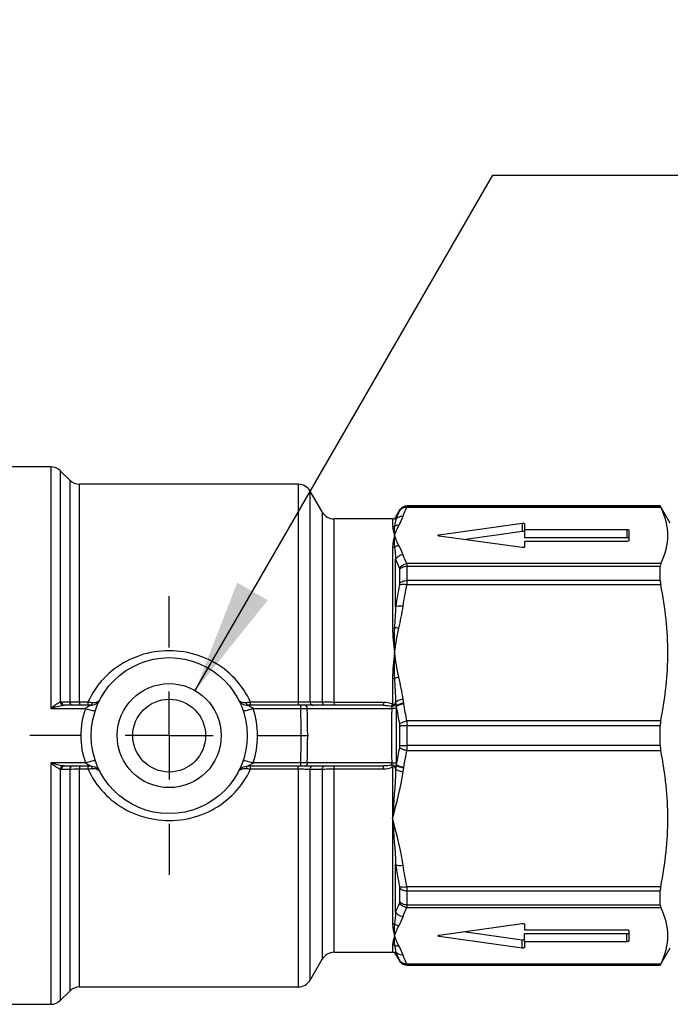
# Model space of a CAD drawing. Header units: inches. Extents: x 0.5 to 21.5, y 0.5 to 16.5.
# Tile 4 of 17: x 5.1 to 6.6, y 2.8 to 5. Entities that reach past the tile are written whole.
import ezdxf

# ---------------------------------------------------------------- set-up
doc = ezdxf.new("R2010")
doc.units = ezdxf.units.IN
doc.header["$LTSCALE"] = 2
doc.header["$MEASUREMENT"] = 0
doc.linetypes.add('SLD-Center', pattern=[0.75, 0.6, -0.05, 0.05, -0.05])
doc.linetypes.add('SLD-Solid', pattern=[0])
doc.layers.add('CENTER', color=40, linetype='SLD-Center')
doc.layers.add('DIMENSIONS', color=140, linetype='SLD-Solid', lineweight=25)
doc.styles.add('SLDTEXTSTYLE0', font='TXT', dxfattribs={"width": 0.7})
doc.dimstyles.new('SLDDIMSTYLE2', dxfattribs={"dimtxt": 0.169922, "dimasz": 0.26, "dimexe": 0, "dimexo": 0.0625, "dimgap": 0.04248, "dimtad": 0, "dimtih": 1, "dimtoh": 1, "dimrnd": 1e-09, "dimzin": 12, "dimdsep": 46, "dimtxsty": 'SLDTEXTSTYLE0', "dimsah": 1, "dimcen": 0, "dimadec": 0, "dimazin": 3, "dimtfac": 1, "dimtofl": 0, "dimtmove": 0, "dimatfit": 3, "dimfxl": 0, "dimfrac": 2, "dimtolj": 1, "dimtzin": 12, "dimarcsym": 0})

# ---------------------------------------------------------------- blocks, each defined once
blk = doc.blocks.new('_D_8')
at = {"layer": 'DIMENSIONS'}
for p, q in [((5.4831, 3.5036), (6.1591, 4.6745)), ((6.1591, 4.6745), (6.5966, 4.6745))]:
    blk.add_line(p, q, dxfattribs=at)
blk.add_solid([(5.4831, 3.5036), (5.6477, 3.7088), (5.5785, 3.7488)], dxfattribs=at)
at = {"layer": 'DIMENSIONS', "char_height": 0.16667, "attachment_point": 1, "style": 'SLDTEXTSTYLE0'}
for s, insert in [('#10-32', (6.829, 5.0243)), ('EXHAUST', (6.7216, 4.7543)), ('PORT', (6.9528, 4.4842))]:
    blk.add_mtext(s, dxfattribs=dict(at, insert=insert))
blk = doc.blocks.new('SW_CENTERMARKSYMBOL_2')
at = {"layer": 'CENTER', "color": 0}
for p, q in [((0, 0.2), (0, 0.3165)), ((0, 0), (0, 0.1)), ((-0.2, 0), (-0.3165, 0)), ((0, 0), (-0.1, 0)), ((0, 0), (0, -0.1)), ((0, 0), (0.1, 0)), ((0.2, 0), (0.3165, 0)), ((0, -0.2), (0, -0.3165))]:
    blk.add_line(p, q, dxfattribs=at)

msp = doc.modelspace()

# ---------------------------------------------------------------- linework, layer by layer
for p, q in [((5.1551, 4.0116), (5.0335, 4.0116)), ((5.1551, 4.0116), (5.1551, 3.4631)), ((5.1983, 3.9814), (5.1774, 4.0023)), ((5.1774, 3.4772), (5.1774, 4.0023)), ((5.1983, 3.9814), (5.1983, 3.4774)), ((5.7169, 3.9722), (5.2206, 3.9722)), ((5.2206, 3.477), (5.2206, 3.9722)), ((5.7169, 3.9722), (5.7169, 3.477)), ((5.7714, 3.9092), (5.7442, 3.9564)), ((5.7442, 3.4776), (5.7442, 3.9564)), ((5.9639, 3.9201), (6.5401, 3.9201)), ((6.5391, 3.923), (5.9643, 3.923)), ((5.9643, 3.9225), (5.9643, 3.923)), ((6.5391, 3.9225), (5.9643, 3.9225)), ((6.5618, 3.8836), (6.5391, 3.923)), ((6.5391, 3.9225), (6.5391, 3.923)), ((5.7714, 3.9092), (5.7714, 3.4775)), ((5.9313, 3.8934), (5.7987, 3.8934)), ((5.7987, 3.4769), (5.7987, 3.8934)), ((5.9313, 3.8934), (5.9313, 3.8761)), ((5.9472, 3.9131), (5.9381, 3.8974)), ((5.9381, 3.8915), (5.9381, 3.8974)), ((5.9472, 3.9131), (5.9472, 3.9126)), ((6.0369, 3.8574), (6.2258, 3.8837)), ((6.2258, 3.8837), (6.2258, 3.8655)), ((6.2311, 3.8823), (6.2311, 3.8695)), ((6.2311, 3.8695), (6.4634, 3.8695)), ((6.2311, 3.8695), (6.2311, 3.8514)), ((6.4634, 3.8695), (6.4634, 3.8514)), ((6.0369, 3.8574), (6.0369, 3.8546)), ((6.2258, 3.8282), (6.0369, 3.8546)), ((6.092, 3.8469), (6.2258, 3.8655)), ((6.2311, 3.8514), (6.4634, 3.8514)), ((6.4673, 3.868), (6.4673, 3.8439)), ((5.9313, 3.8287), (5.9313, 3.6453)), ((6.2311, 3.8424), (6.2311, 3.8297)), ((6.4634, 3.8424), (6.2311, 3.8424)), ((5.9381, 3.6941), (5.9381, 3.8018)), ((6.5401, 3.7919), (5.9639, 3.7919)), ((5.9643, 3.7537), (5.9643, 3.786)), ((5.9643, 3.786), (6.5391, 3.786)), ((6.5391, 3.7537), (6.5391, 3.786)), ((5.9472, 3.7787), (5.9472, 3.747)), ((5.9639, 3.7444), (6.5401, 3.7444)), ((6.5391, 3.7537), (5.9643, 3.7537)), ((5.9313, 3.531), (5.9313, 3.4725)), ((5.2458, 3.4702), (5.1853, 3.4702)), ((5.2394, 3.477), (5.2206, 3.477)), ((5.7219, 3.4702), (5.6022, 3.4702)), ((5.7169, 3.477), (5.6087, 3.477)), ((5.9105, 3.4702), (5.7336, 3.4702)), ((5.9105, 3.4769), (5.7987, 3.4769)), ((5.9381, 3.4731), (5.9381, 3.4774)), ((5.1551, 3.4631), (5.2338, 3.4631)), ((5.6143, 3.4631), (5.7219, 3.4631)), ((5.7376, 3.4631), (5.9292, 3.4631)), ((5.9472, 3.4237), (5.9472, 3.3789)), ((6.5401, 3.4348), (5.9639, 3.4348)), ((5.9643, 3.3785), (5.9643, 3.4242)), ((5.9643, 3.4242), (6.5391, 3.4242)), ((6.5391, 3.3785), (6.5391, 3.4242)), ((6.5391, 3.3785), (5.9643, 3.3785)), ((5.9639, 3.3678), (6.5401, 3.3678)), ((5.2338, 3.3395), (5.1551, 3.3395)), ((5.1551, 3.3395), (5.1551, 2.7911)), ((5.1853, 3.3324), (5.2458, 3.3324)), ((5.6022, 3.3324), (5.7219, 3.3324)), ((5.7219, 3.3395), (5.6143, 3.3395)), ((5.7336, 3.3324), (5.9105, 3.3324)), ((5.9292, 3.3395), (5.7376, 3.3395)), ((5.1774, 2.8003), (5.1774, 3.3254)), ((5.1983, 3.3253), (5.1983, 2.8212)), ((5.2206, 3.3256), (5.2394, 3.3256)), ((5.2206, 2.8305), (5.2206, 3.3256)), ((5.6087, 3.3256), (5.7169, 3.3256)), ((5.7169, 3.3256), (5.7169, 2.8305)), ((5.7442, 2.8462), (5.7442, 3.3251)), ((5.7714, 3.3251), (5.7714, 2.8934)), ((5.7987, 3.3258), (5.9105, 3.3258)), ((5.7987, 2.9092), (5.7987, 3.3258)), ((5.9313, 3.3301), (5.9313, 3.213)), ((5.9381, 3.3252), (5.9381, 3.3296)), ((5.9313, 3.213), (5.9313, 2.9739)), ((5.9381, 3.0009), (5.9381, 3.1085)), ((5.9472, 3.0556), (5.9472, 3.0239)), ((6.5401, 3.0582), (5.9639, 3.0582)), ((5.9643, 3.049), (6.5391, 3.049)), ((5.9643, 3.0166), (5.9643, 3.049)), ((6.5391, 3.0166), (6.5391, 3.049)), ((5.9639, 3.0108), (6.5401, 3.0108)), ((6.5391, 3.0166), (5.9643, 3.0166)), ((6.0369, 2.9481), (6.2258, 2.9744)), ((6.2258, 2.9371), (6.092, 2.9557)), ((6.2311, 2.973), (6.2311, 2.9602)), ((6.2311, 2.9602), (6.4634, 2.9602)), ((6.4673, 2.9587), (6.4673, 2.9346)), ((6.0369, 2.9452), (6.0369, 2.9481)), ((6.2258, 2.9189), (6.0369, 2.9452)), ((6.2258, 2.9189), (6.2258, 2.9371)), ((6.4634, 2.9513), (6.2311, 2.9513)), ((6.2311, 2.9331), (6.2311, 2.9513)), ((6.2311, 2.9331), (6.2311, 2.9203)), ((6.4634, 2.9331), (6.2311, 2.9331)), ((6.4634, 2.9331), (6.4634, 2.9513)), ((5.7987, 2.9092), (5.9313, 2.9092)), ((5.9313, 2.9266), (5.9313, 2.9092)), ((5.9381, 2.9053), (5.9381, 2.9111)), ((6.5391, 2.8797), (6.5618, 2.919)), ((5.7442, 2.8462), (5.7714, 2.8934)), ((5.9381, 2.9053), (5.9472, 2.8895)), ((5.9472, 2.89), (5.9472, 2.8895)), ((6.5401, 2.8825), (5.9639, 2.8825)), ((5.9643, 2.8802), (6.5391, 2.8802)), ((5.9643, 2.8797), (5.9643, 2.8802)), ((5.9643, 2.8797), (6.5391, 2.8797)), ((6.5391, 2.8797), (6.5391, 2.8802)), ((5.1774, 2.8003), (5.1983, 2.8212)), ((5.2206, 2.8305), (5.7169, 2.8305)), ((5.0335, 2.7911), (5.1551, 2.7911))]:
    msp.add_line(p, q)
at = {"flags": 128}
for points in [[(6.2258, 3.8837), (6.2268, 3.8838), (6.2277, 3.8838), (6.2286, 3.8837), (6.2294, 3.8835), (6.2302, 3.8833), (6.2307, 3.883), (6.231, 3.8827), (6.2311, 3.8823)], [(6.4634, 3.8695), (6.4642, 3.8695), (6.4649, 3.8694), (6.4656, 3.8693), (6.4662, 3.8691), (6.4667, 3.8689), (6.467, 3.8686), (6.4673, 3.8683), (6.4673, 3.868)], [(6.0369, 3.8546), (6.0358, 3.8548), (6.035, 3.8551), (6.0345, 3.8555), (6.0343, 3.856), (6.0345, 3.8564), (6.035, 3.8569), (6.0358, 3.8572), (6.0369, 3.8574)], [(6.2258, 3.8655), (6.2268, 3.8656), (6.2277, 3.8656), (6.2286, 3.8655), (6.2294, 3.8654), (6.2302, 3.8651), (6.2307, 3.8648), (6.231, 3.8645), (6.2311, 3.8641)], [(6.4634, 3.8514), (6.4642, 3.8513), (6.4649, 3.8512), (6.4656, 3.8511), (6.4662, 3.8509), (6.4667, 3.8507), (6.467, 3.8504), (6.4673, 3.8501), (6.4673, 3.8499)], [(6.2311, 3.8297), (6.231, 3.8293), (6.2307, 3.829), (6.2302, 3.8287), (6.2294, 3.8284), (6.2286, 3.8283), (6.2277, 3.8282), (6.2268, 3.8282), (6.2258, 3.8282)], [(6.4673, 3.8439), (6.4673, 3.8436), (6.467, 3.8434), (6.4667, 3.8431), (6.4662, 3.8429), (6.4656, 3.8427), (6.4649, 3.8425), (6.4642, 3.8425), (6.4634, 3.8424)], [(5.1983, 3.4774), (5.1879, 3.4774), (5.1798, 3.4774)], [(5.1798, 3.3253), (5.1901, 3.3253), (5.1983, 3.3253)], [(6.2258, 2.9744), (6.2268, 2.9745), (6.2277, 2.9745), (6.2286, 2.9744), (6.2294, 2.9742), (6.2302, 2.974), (6.2307, 2.9737), (6.231, 2.9733), (6.2311, 2.973)], [(6.4634, 2.9602), (6.4642, 2.9602), (6.4649, 2.9601), (6.4656, 2.96), (6.4662, 2.9598), (6.4667, 2.9595), (6.467, 2.9593), (6.4673, 2.959), (6.4673, 2.9587)], [(6.4673, 2.9528), (6.4673, 2.9525), (6.467, 2.9522), (6.4667, 2.952), (6.4662, 2.9517), (6.4656, 2.9515), (6.4649, 2.9514), (6.4642, 2.9513), (6.4634, 2.9513)], [(6.0369, 2.9452), (6.0358, 2.9455), (6.035, 2.9458), (6.0345, 2.9462), (6.0343, 2.9467), (6.0345, 2.9471), (6.035, 2.9475), (6.0358, 2.9479), (6.0369, 2.9481)], [(6.2311, 2.9385), (6.231, 2.9382), (6.2307, 2.9378), (6.2302, 2.9375), (6.2294, 2.9373), (6.2286, 2.9371), (6.2277, 2.937), (6.2268, 2.937), (6.2258, 2.9371)], [(6.4673, 2.9346), (6.4673, 2.9343), (6.467, 2.934), (6.4667, 2.9338), (6.4662, 2.9335), (6.4656, 2.9334), (6.4649, 2.9332), (6.4642, 2.9331), (6.4634, 2.9331)], [(6.2311, 2.9203), (6.231, 2.92), (6.2307, 2.9196), (6.2302, 2.9193), (6.2294, 2.9191), (6.2286, 2.9189), (6.2277, 2.9188), (6.2268, 2.9188), (6.2258, 2.9189)]]:
    msp.add_lwpolyline(points, dxfattribs=at)
for radius in [0.1772, 0.1181, 0.0827]:
    msp.add_circle((5.424, 3.4013), radius)
for centre, radius, start, end in [((5.1551, 3.9801), 0.0315, 45, 90), ((5.2206, 4.0037), 0.0315, 225, 270), ((5.7169, 3.9407), 0.0315, 30, 90), ((5.9643, 3.9033), 0.0197, 90, 150), ((5.7987, 3.9249), 0.0315, 210, 270), ((5.9313, 3.9013), 0.00787, 270, 330), ((5.932, 3.5049), 0.0324, 268.7141, 280.8338), ((5.932, 3.2977), 0.0324, 79.1662, 91.2859), ((5.7987, 2.8777), 0.0315, 90, 150), ((5.9313, 2.9013), 0.00787, 30, 90), ((5.9643, 2.8994), 0.0197, 210, 270), ((5.7169, 2.862), 0.0315, 270, 330), ((5.2206, 2.799), 0.0315, 90, 135), ((5.1551, 2.8226), 0.0315, 270, 315)]:
    msp.add_arc(centre, radius, start, end)
for points, knots in [([(5.9468, 3.9117), (5.9487, 3.9149), (5.9539, 3.9193), (5.9609, 3.9203), (5.9639, 3.9201)], [0, 0, 0, 0, 0.571429, 1, 1, 1, 1]), ([(5.9472, 3.9126), (5.9489, 3.9156), (5.9514, 3.9181), (5.9574, 3.9216), (5.9608, 3.9225), (5.9643, 3.9225)], [0, 0, 0, 0, 0.5, 0.5, 1, 1, 1, 1]), ([(6.5401, 3.7919), (6.5511, 3.8144), (6.5562, 3.8352), (6.5562, 3.8768), (6.5511, 3.8975), (6.5401, 3.9201)], [0, 0, 0, 0, 0.5, 0.5, 1, 1, 1, 1]), ([(5.9381, 3.8915), (5.9396, 3.8938), (5.9443, 3.8985), (5.9512, 3.9002), (5.9552, 3.9)], [0, 0, 0, 0, 0.428571, 1, 1, 1, 1]), ([(5.9313, 3.8761), (5.9313, 3.8706), (5.9332, 3.864), (5.9358, 3.8561), (5.9358, 3.8561), (5.9359, 3.856)], [-0.1589448, -0.1589448, -0.1589448, -0.1589448, 0, 0, 0.0014813, 0.0014813, 0.0014813, 0.0014813]), ([(5.9353, 3.8771), (5.9341, 3.8709), (5.9346, 3.8639), (5.9358, 3.8561), (5.9358, 3.856), (5.9359, 3.856)], [-0.0007239, -0.0007239, -0.0007239, -0.0007239, 0.1525488, 0.1525488, 0.1532728, 0.1532728, 0.1532728, 0.1532728]), ([(5.9359, 3.856), (5.9358, 3.8559), (5.9358, 3.8558), (5.9332, 3.848), (5.9313, 3.8389), (5.9313, 3.8287)], [-0.6516393, -0.6516393, -0.6516393, -0.6516393, -0.6501581, -0.6501581, -0.4912133, -0.4912133, -0.4912133, -0.4912133]), ([(5.9359, 3.856), (5.9358, 3.8559), (5.9358, 3.8559), (5.9346, 3.8481), (5.9341, 3.8394), (5.9353, 3.8296)], [0, 0, 0, 0, 0.0007239, 0.0007239, 0.1539967, 0.1539967, 0.1539967, 0.1539967]), ([(5.9552, 3.812), (5.9512, 3.8118), (5.9443, 3.8094), (5.9396, 3.8043), (5.9381, 3.8018)], [0, 0, 0, 0, 0.571429, 1, 1, 1, 1]), ([(5.9468, 3.781), (5.9482, 3.7836), (5.9529, 3.789), (5.9599, 3.7916), (5.9639, 3.7919)], [0, 0, 0, 0, 0.428571, 1, 1, 1, 1]), ([(5.9472, 3.7787), (5.9492, 3.7812), (5.9544, 3.7848), (5.9613, 3.786), (5.9643, 3.786)], [0, 0, 0, 0, 0.571429, 1, 1, 1, 1]), ([(5.9468, 3.7435), (5.9487, 3.7445), (5.9539, 3.7456), (5.9609, 3.745), (5.9639, 3.7444)], [0, 0, 0, 0, 0.571429, 1, 1, 1, 1]), ([(5.9472, 3.747), (5.9489, 3.749), (5.9514, 3.7507), (5.9574, 3.753), (5.9608, 3.7537), (5.9643, 3.7537)], [0, 0, 0, 0, 0.5, 0.5, 1, 1, 1, 1]), ([(6.5401, 3.4348), (6.5511, 3.4894), (6.5562, 3.5395), (6.5562, 3.6398), (6.5511, 3.6899), (6.5401, 3.7444)], [0, 0, 0, 0, 0.5, 0.5, 1, 1, 1, 1]), ([(5.9381, 3.6941), (5.9396, 3.6949), (5.9443, 3.6964), (5.9512, 3.6963), (5.9552, 3.6958)], [0, 0, 0, 0, 0.428571, 1, 1, 1, 1]), ([(5.9313, 3.6453), (5.9313, 3.6275), (5.9332, 3.609), (5.9358, 3.59), (5.9358, 3.5898), (5.9359, 3.5896)], [-0.1589448, -0.1589448, -0.1589448, -0.1589448, 0, 0, 0.0014813, 0.0014813, 0.0014813, 0.0014813]), ([(5.9353, 3.6459), (5.9341, 3.6274), (5.9346, 3.6087), (5.9358, 3.5898), (5.9358, 3.5897), (5.9359, 3.5896)], [-0.0007239, -0.0007239, -0.0007239, -0.0007239, 0.1525488, 0.1525488, 0.1532728, 0.1532728, 0.1532728, 0.1532728]), ([(5.6087, 3.477), (5.5912, 3.5164), (5.5286, 3.5832), (5.3875, 3.6063), (5.2844, 3.5514), (5.2482, 3.4969), (5.2394, 3.477)], [2.61137, 2.61137, 2.61137, 2.61137, 2.95274, 3.29411, 3.635481, 3.806166, 3.806166, 3.806166, 3.806166]), ([(5.9359, 3.5896), (5.9358, 3.5895), (5.9358, 3.5893), (5.9332, 3.5703), (5.9313, 3.5508), (5.9313, 3.531)], [-0.6516393, -0.6516393, -0.6516393, -0.6516393, -0.6501581, -0.6501581, -0.4912133, -0.4912133, -0.4912133, -0.4912133]), ([(5.9359, 3.5896), (5.9358, 3.5896), (5.9358, 3.5895), (5.9346, 3.5706), (5.9341, 3.5512), (5.9353, 3.5313)], [0, 0, 0, 0, 0.0007239, 0.0007239, 0.1539967, 0.1539967, 0.1539967, 0.1539967]), ([(5.1774, 3.4772), (5.171, 3.4757), (5.1629, 3.4693), (5.1552, 3.4632), (5.1551, 3.4632), (5.1551, 3.4631)], [0.00842416, 0.00842416, 0.00842416, 0.00842416, 0.09578044, 0.09578044, 0.09631089, 0.09631089, 0.09631089, 0.09631089]), ([(5.1551, 3.4631), (5.1551, 3.4632), (5.1552, 3.4632), (5.1649, 3.4662), (5.1749, 3.4695), (5.1829, 3.4701)], [0.00842416, 0.00842416, 0.00842416, 0.00842416, 0.00895461, 0.00895461, 0.09631089, 0.09631089, 0.09631089, 0.09631089]), ([(5.1829, 3.4701), (5.1814, 3.4703), (5.1789, 3.4722), (5.1776, 3.4757), (5.1774, 3.4772)], [0, 0, 0, 0, 0.571429, 1, 1, 1, 1]), ([(5.1798, 3.4774), (5.1799, 3.4752), (5.1814, 3.4715), (5.1842, 3.4702), (5.1853, 3.4702)], [0, 0, 0, 0, 0.571429, 1, 1, 1, 1]), ([(5.1983, 3.4774), (5.1984, 3.4757), (5.1995, 3.472), (5.2023, 3.4702), (5.2038, 3.4702)], [0, 0, 0, 0, 0.428571, 1, 1, 1, 1]), ([(5.2206, 3.477), (5.2206, 3.4752), (5.2206, 3.4734), (5.2206, 3.4709), (5.2206, 3.4702), (5.2206, 3.4702)], [0, 0, 0, 0, 0.5, 0.5, 1, 1, 1, 1]), ([(5.2458, 3.4702), (5.2458, 3.4702), (5.2447, 3.4697), (5.2401, 3.4673), (5.236, 3.4648), (5.2338, 3.4631)], [0, 0, 0, 0, 0.0347173, 0.0694347, 0.1215106, 0.1215106, 0.1215106, 0.1215106]), ([(5.2394, 3.477), (5.2394, 3.4749), (5.2394, 3.4714), (5.2394, 3.4702), (5.2394, 3.4702)], [0, 0, 0, 0, 0.571429, 1, 1, 1, 1]), ([(5.2458, 3.4702), (5.2501, 3.4702), (5.2544, 3.4714), (5.2618, 3.4759), (5.2648, 3.4791), (5.2668, 3.483)], [0, 0, 0, 0, 0.5, 0.5, 1, 1, 1, 1]), ([(5.2486, 3.4759), (5.2484, 3.4741), (5.2476, 3.4712), (5.2464, 3.4702), (5.2458, 3.4702)], [0, 0, 0, 0, 0.571429, 1, 1, 1, 1]), ([(5.2668, 3.483), (5.2668, 3.4829), (5.2668, 3.4829), (5.2642, 3.4781), (5.2579, 3.4748), (5.2486, 3.4759)], [-0.0535974, -0.0535974, -0.0535974, -0.0535974, -0.0532375, -0.0532375, 0.0003599, 0.0003599, 0.0003599, 0.0003599]), ([(5.5813, 3.483), (5.5833, 3.4791), (5.5863, 3.4759), (5.5937, 3.4714), (5.5979, 3.4702), (5.6022, 3.4702)], [0, 0, 0, 0, 0.5, 0.5, 1, 1, 1, 1]), ([(5.5995, 3.4759), (5.5902, 3.4748), (5.5838, 3.4781), (5.5813, 3.4829), (5.5813, 3.4829), (5.5813, 3.483)], [0, 0, 0, 0, 0.05359741, 0.05359741, 0.05395731, 0.05395731, 0.05395731, 0.05395731]), ([(5.6022, 3.4702), (5.6015, 3.4702), (5.6003, 3.4715), (5.5997, 3.4745), (5.5995, 3.4759)], [0, 0, 0, 0, 0.571429, 1, 1, 1, 1]), ([(5.6143, 3.4631), (5.6114, 3.4653), (5.6053, 3.4688), (5.6022, 3.4702), (5.6022, 3.4702)], [0, 0, 0, 0, 0.0694345, 0.1215105, 0.1215105, 0.1215105, 0.1215105]), ([(5.6087, 3.4702), (5.6087, 3.4702), (5.6087, 3.4719), (5.6087, 3.4754), (5.6087, 3.477)], [0, 0, 0, 0, 0.571429, 1, 1, 1, 1]), ([(5.7169, 3.477), (5.7169, 3.4749), (5.7169, 3.4714), (5.7169, 3.4702), (5.7169, 3.4702)], [0, 0, 0, 0, 0.571429, 1, 1, 1, 1]), ([(5.7219, 3.4702), (5.7219, 3.4702), (5.7219, 3.4685), (5.7219, 3.4648), (5.7219, 3.4631)], [0, 0, 0, 0, 0.571429, 1, 1, 1, 1]), ([(5.7376, 3.4631), (5.7375, 3.4648), (5.7367, 3.4685), (5.7347, 3.4702), (5.7336, 3.4702)], [0, 0, 0, 0, 0.428571, 1, 1, 1, 1]), ([(5.7442, 3.4776), (5.7443, 3.4753), (5.7461, 3.4715), (5.7495, 3.4702), (5.751, 3.4702)], [0, 0, 0, 0, 0.571429, 1, 1, 1, 1]), ([(5.7714, 3.4775), (5.7715, 3.4758), (5.7729, 3.472), (5.7763, 3.4702), (5.7783, 3.4702)], [0, 0, 0, 0, 0.428571, 1, 1, 1, 1]), ([(5.7987, 3.4769), (5.794, 3.4769), (5.7829, 3.477), (5.7745, 3.4773), (5.7714, 3.4775)], [0, 0, 0, 0, 0.02687977, 0.06271947, 0.06271947, 0.06271947, 0.06271947]), ([(5.7987, 3.4769), (5.7987, 3.475), (5.7987, 3.4733), (5.7987, 3.4709), (5.7987, 3.4702), (5.7987, 3.4702)], [0, 0, 0, 0, 0.5, 0.5, 1, 1, 1, 1]), ([(5.9105, 3.4769), (5.9105, 3.4748), (5.9105, 3.4714), (5.9105, 3.4702), (5.9105, 3.4702)], [0, 0, 0, 0, 0.571429, 1, 1, 1, 1]), ([(5.9286, 3.468), (5.929, 3.468), (5.9299, 3.468), (5.9312, 3.4682), (5.9327, 3.4687), (5.9344, 3.4694), (5.9365, 3.4709), (5.9375, 3.4723), (5.9381, 3.4731)], [0, 0, 0, 0, 0.119545, 0.238736, 0.364351, 0.501231, 0.712882, 1, 1, 1, 1]), ([(5.9313, 3.4725), (5.931, 3.472), (5.9305, 3.4711), (5.9298, 3.4699), (5.9291, 3.4688), (5.9287, 3.4683), (5.9286, 3.468)], [0, 0, 0, 0, 0.277554, 0.499994, 0.771004, 1, 1, 1, 1]), ([(5.9552, 3.4835), (5.9512, 3.483), (5.9443, 3.4813), (5.9396, 3.4786), (5.9381, 3.4774)], [0, 0, 0, 0, 0.571429, 1, 1, 1, 1]), ([(5.9565, 3.4751), (5.9525, 3.4745), (5.9456, 3.4727), (5.9408, 3.4701), (5.9394, 3.4689)], [0, 0, 0, 0, 0.571429, 1, 1, 1, 1]), ([(5.9567, 3.4734), (5.9528, 3.4729), (5.9459, 3.4711), (5.9411, 3.4684), (5.9397, 3.4672)], [0, 0, 0, 0, 0.571429, 1, 1, 1, 1]), ([(5.9468, 3.4278), (5.9482, 3.4291), (5.9529, 3.432), (5.9599, 3.4341), (5.9639, 3.4348)], [0, 0, 0, 0, 0.428571, 1, 1, 1, 1]), ([(5.9472, 3.4237), (5.9492, 3.4239), (5.9544, 3.4241), (5.9613, 3.4242), (5.9643, 3.4242)], [0, 0, 0, 0, 0.571429, 1, 1, 1, 1]), ([(5.9472, 3.3789), (5.9489, 3.3788), (5.9514, 3.3787), (5.9574, 3.3785), (5.9608, 3.3785), (5.9643, 3.3785)], [0, 0, 0, 0, 0.5, 0.5, 1, 1, 1, 1]), ([(5.9468, 3.3748), (5.9487, 3.3731), (5.9539, 3.3702), (5.9609, 3.3683), (5.9639, 3.3678)], [0, 0, 0, 0, 0.571429, 1, 1, 1, 1]), ([(6.5401, 3.0582), (6.5511, 3.1127), (6.5562, 3.1628), (6.5562, 3.2632), (6.5511, 3.3133), (6.5401, 3.3678)], [0, 0, 0, 0, 0.5, 0.5, 1, 1, 1, 1]), ([(5.1829, 3.3325), (5.1749, 3.3332), (5.1649, 3.3364), (5.1552, 3.3395), (5.1551, 3.3395), (5.1551, 3.3395)], [-0.00053045, -0.00053045, -0.00053045, -0.00053045, 0.08682583, 0.08682583, 0.08735628, 0.08735628, 0.08735628, 0.08735628]), ([(5.1551, 3.3395), (5.1551, 3.3395), (5.1552, 3.3394), (5.1629, 3.3334), (5.171, 3.3269), (5.1774, 3.3254)], [-0.00053045, -0.00053045, -0.00053045, -0.00053045, 0, 0, 0.08735628, 0.08735628, 0.08735628, 0.08735628]), ([(5.1853, 3.3324), (5.1842, 3.3324), (5.1814, 3.3312), (5.1799, 3.3275), (5.1798, 3.3253)], [0, 0, 0, 0, 0.428571, 1, 1, 1, 1]), ([(5.2038, 3.3324), (5.2023, 3.3324), (5.1995, 3.3307), (5.1984, 3.3269), (5.1983, 3.3253)], [0, 0, 0, 0, 0.571429, 1, 1, 1, 1]), ([(5.2206, 3.3324), (5.2206, 3.3324), (5.2206, 3.3317), (5.2206, 3.3292), (5.2206, 3.3275), (5.2206, 3.3256)], [0, 0, 0, 0, 0.5, 0.5, 1, 1, 1, 1]), ([(5.2338, 3.3395), (5.2367, 3.3373), (5.2428, 3.3338), (5.2458, 3.3324), (5.2458, 3.3324)], [0, 0, 0, 0, 0.0694955, 0.1216172, 0.1216172, 0.1216172, 0.1216172]), ([(5.2394, 3.3324), (5.2394, 3.3324), (5.2394, 3.3308), (5.2394, 3.3272), (5.2394, 3.3256)], [0, 0, 0, 0, 0.571429, 1, 1, 1, 1]), ([(5.2458, 3.3324), (5.2465, 3.3324), (5.2478, 3.3311), (5.2484, 3.3281), (5.2486, 3.3267)], [0, 0, 0, 0, 0.571429, 1, 1, 1, 1]), ([(5.5995, 3.3267), (5.5997, 3.3286), (5.6005, 3.3315), (5.6017, 3.3324), (5.6022, 3.3324)], [0, 0, 0, 0, 0.571429, 1, 1, 1, 1]), ([(5.6022, 3.3324), (5.6022, 3.3324), (5.6033, 3.3329), (5.608, 3.3353), (5.6121, 3.3379), (5.6143, 3.3395)], [0, 0, 0, 0, 0.0347478, 0.0694957, 0.1216174, 0.1216174, 0.1216174, 0.1216174]), ([(5.6087, 3.3256), (5.6087, 3.3277), (5.6087, 3.3312), (5.6087, 3.3324), (5.6087, 3.3324)], [0, 0, 0, 0, 0.571429, 1, 1, 1, 1]), ([(5.7169, 3.3256), (5.7169, 3.3275), (5.7169, 3.3292), (5.7169, 3.3317), (5.7169, 3.3324), (5.7169, 3.3324)], [0, 0, 0, 0, 0.5, 0.5, 1, 1, 1, 1]), ([(5.7219, 3.3395), (5.7219, 3.3379), (5.7219, 3.3341), (5.7219, 3.3324), (5.7219, 3.3324)], [0, 0, 0, 0, 0.428571, 1, 1, 1, 1]), ([(5.7376, 3.3395), (5.7375, 3.3376), (5.737, 3.3357), (5.7356, 3.3332), (5.7346, 3.3324), (5.7336, 3.3324)], [0, 0, 0, 0, 0.5, 0.5, 1, 1, 1, 1]), ([(5.7442, 3.3251), (5.7443, 3.3273), (5.7461, 3.3311), (5.7495, 3.3324), (5.751, 3.3324)], [0, 0, 0, 0, 0.571429, 1, 1, 1, 1]), ([(5.7714, 3.3251), (5.7716, 3.3274), (5.7734, 3.3311), (5.7768, 3.3324), (5.7783, 3.3324)], [0, 0, 0, 0, 0.571429, 1, 1, 1, 1]), ([(5.7987, 3.3258), (5.7987, 3.3273), (5.7987, 3.3308), (5.7987, 3.3324), (5.7987, 3.3324)], [0, 0, 0, 0, 0.428571, 1, 1, 1, 1]), ([(5.9105, 3.3258), (5.9105, 3.3276), (5.9105, 3.3293), (5.9105, 3.3317), (5.9105, 3.3324), (5.9105, 3.3324)], [0, 0, 0, 0, 0.5, 0.5, 1, 1, 1, 1]), ([(5.9381, 3.3296), (5.9378, 3.33), (5.9373, 3.3308), (5.9362, 3.3319), (5.9352, 3.3327), (5.9336, 3.3336), (5.9313, 3.3345), (5.9294, 3.3346), (5.9286, 3.3346)], [0, 0, 0, 0, 0.153879, 0.288696, 0.404205, 0.501114, 0.762206, 1, 1, 1, 1]), ([(5.9286, 3.3346), (5.9287, 3.3344), (5.9291, 3.3338), (5.9298, 3.3328), (5.9305, 3.3315), (5.931, 3.3306), (5.9313, 3.3301)], [0, 0, 0, 0, 0.228887, 0.500006, 0.722235, 1, 1, 1, 1]), ([(5.9565, 3.3276), (5.9525, 3.3281), (5.9456, 3.3299), (5.9408, 3.3326), (5.9394, 3.3338)], [0, 0, 0, 0, 0.571429, 1, 1, 1, 1]), ([(5.9567, 3.3292), (5.9528, 3.3298), (5.9459, 3.3316), (5.9411, 3.3343), (5.9397, 3.3355)], [0, 0, 0, 0, 0.571429, 1, 1, 1, 1]), ([(5.2394, 3.3256), (5.2569, 3.2862), (5.3196, 3.2194), (5.4369, 3.2002), (5.544, 3.2365), (5.5911, 3.286), (5.6087, 3.3256)], [2.61137, 2.61137, 2.61137, 2.61137, 2.95274, 3.29411, 3.464796, 3.806166, 3.806166, 3.806166, 3.806166]), ([(5.2486, 3.3267), (5.2579, 3.3278), (5.2642, 3.3245), (5.2668, 3.3198), (5.2668, 3.3197), (5.2668, 3.3197)], [0, 0, 0, 0, 0.05359741, 0.05359741, 0.05395731, 0.05395731, 0.05395731, 0.05395731]), ([(5.5813, 3.3197), (5.5813, 3.3197), (5.5813, 3.3198), (5.5838, 3.3245), (5.5902, 3.3278), (5.5995, 3.3267)], [-0.0535974, -0.0535974, -0.0535974, -0.0535974, -0.0532375, -0.0532375, 0.0003599, 0.0003599, 0.0003599, 0.0003599]), ([(5.7714, 3.3251), (5.7745, 3.3253), (5.783, 3.3257), (5.794, 3.3258), (5.7987, 3.3258)], [0, 0, 0, 0, 0.03583846, 0.0627173, 0.0627173, 0.0627173, 0.0627173]), ([(5.9381, 3.3252), (5.9366, 3.2878), (5.934, 3.25), (5.9313, 3.2133), (5.9313, 3.2132), (5.9313, 3.213)], [-0.001429, -0.001429, -0.001429, -0.001429, 0.2953038, 0.2953038, 0.2967327, 0.2967327, 0.2967327, 0.2967327]), ([(5.9381, 3.3252), (5.9396, 3.324), (5.9443, 3.3214), (5.9512, 3.3197), (5.9552, 3.3192)], [0, 0, 0, 0, 0.428571, 1, 1, 1, 1]), ([(5.9313, 3.213), (5.9313, 3.2128), (5.9313, 3.2127), (5.9339, 3.1761), (5.9366, 3.141), (5.9381, 3.1085)], [-0.2981617, -0.2981617, -0.2981617, -0.2981617, -0.2968646, -0.2968646, 0, 0, 0, 0]), ([(5.9468, 3.0591), (5.9482, 3.0584), (5.9529, 3.0571), (5.9599, 3.0575), (5.9639, 3.0582)], [0, 0, 0, 0, 0.428571, 1, 1, 1, 1]), ([(5.9472, 3.0556), (5.9492, 3.0533), (5.9544, 3.05), (5.9613, 3.049), (5.9643, 3.049)], [0, 0, 0, 0, 0.571429, 1, 1, 1, 1]), ([(5.9639, 3.0108), (5.9599, 3.0111), (5.9529, 3.0137), (5.9482, 3.0191), (5.9468, 3.0217)], [0, 0, 0, 0, 0.571429, 1, 1, 1, 1]), ([(5.9643, 3.0166), (5.9613, 3.0166), (5.9544, 3.0178), (5.9492, 3.0214), (5.9472, 3.0239)], [0, 0, 0, 0, 0.428571, 1, 1, 1, 1]), ([(5.9381, 3.0009), (5.9396, 2.9984), (5.9443, 2.9932), (5.9512, 2.9908), (5.9552, 2.9906)], [0, 0, 0, 0, 0.428571, 1, 1, 1, 1]), ([(6.5401, 2.8825), (6.5511, 2.9051), (6.5562, 2.9259), (6.5562, 2.9674), (6.5511, 2.9882), (6.5401, 3.0108)], [0, 0, 0, 0, 0.5, 0.5, 1, 1, 1, 1]), ([(5.9313, 2.9739), (5.9313, 2.9638), (5.9332, 2.9547), (5.9358, 2.9468), (5.9358, 2.9467), (5.9359, 2.9467)], [-0.1589448, -0.1589448, -0.1589448, -0.1589448, 0, 0, 0.0014813, 0.0014813, 0.0014813, 0.0014813]), ([(5.9353, 2.973), (5.9341, 2.9633), (5.9346, 2.9546), (5.9358, 2.9467), (5.9358, 2.9467), (5.9359, 2.9467)], [-0.0007239, -0.0007239, -0.0007239, -0.0007239, 0.1525488, 0.1525488, 0.1532728, 0.1532728, 0.1532728, 0.1532728]), ([(5.9359, 2.9467), (5.9358, 2.9466), (5.9358, 2.9465), (5.9332, 2.9387), (5.9313, 2.932), (5.9313, 2.9266)], [-0.6516393, -0.6516393, -0.6516393, -0.6516393, -0.6501581, -0.6501581, -0.4912133, -0.4912133, -0.4912133, -0.4912133]), ([(5.9359, 2.9467), (5.9358, 2.9466), (5.9358, 2.9466), (5.9346, 2.9388), (5.9341, 2.9317), (5.9353, 2.9255)], [0, 0, 0, 0, 0.0007239, 0.0007239, 0.1539967, 0.1539967, 0.1539967, 0.1539967]), ([(5.9552, 2.9027), (5.9512, 2.9025), (5.9443, 2.9041), (5.9396, 2.9088), (5.9381, 2.9111)], [0, 0, 0, 0, 0.571429, 1, 1, 1, 1]), ([(5.9639, 2.8825), (5.9609, 2.8823), (5.9539, 2.8833), (5.9487, 2.8877), (5.9468, 2.8909)], [0, 0, 0, 0, 0.428571, 1, 1, 1, 1]), ([(5.9643, 2.8802), (5.9608, 2.8802), (5.9574, 2.8811), (5.9514, 2.8845), (5.9489, 2.887), (5.9472, 2.89)], [0, 0, 0, 0, 0.5, 0.5, 1, 1, 1, 1])]:
    msp.add_open_spline(points, degree=3, knots=knots)
for points in [[(5.9552, 3.9), (5.9576, 3.9067), (5.9605, 3.9134), (5.9639, 3.9201)], [(5.9639, 3.9201), (5.9641, 3.9215), (5.9643, 3.9223), (5.9643, 3.9225)], [(6.5391, 3.9225), (6.5391, 3.9223), (6.5395, 3.9215), (6.5401, 3.9201)], [(5.9381, 3.8915), (5.9374, 3.8875), (5.9364, 3.8827), (5.9353, 3.8771)], [(5.9468, 3.9117), (5.9434, 3.9051), (5.9405, 3.8983), (5.9381, 3.8915)], [(5.9452, 3.8789), (5.9492, 3.8859), (5.9527, 3.8929), (5.9552, 3.9)], [(5.9472, 3.9126), (5.9472, 3.9126), (5.9471, 3.9123), (5.9468, 3.9117)], [(5.9313, 3.8761), (5.9327, 3.8761), (5.9341, 3.8764), (5.9353, 3.8771)], [(5.9452, 3.8789), (5.9417, 3.8792), (5.9383, 3.8786), (5.9353, 3.8771)], [(5.9359, 3.856), (5.9381, 3.8637), (5.941, 3.8713), (5.9452, 3.8789)], [(5.9452, 3.8331), (5.941, 3.8406), (5.9381, 3.8483), (5.9359, 3.856)], [(5.9353, 3.8296), (5.9341, 3.829), (5.9327, 3.8287), (5.9313, 3.8287)], [(5.9353, 3.8296), (5.9383, 3.8316), (5.9417, 3.8328), (5.9452, 3.8331)], [(5.9353, 3.8296), (5.9364, 3.8209), (5.9374, 3.8116), (5.9381, 3.8018)], [(5.9552, 3.812), (5.9527, 3.8191), (5.9492, 3.8261), (5.9452, 3.8331)], [(5.9381, 3.8018), (5.9405, 3.7948), (5.9434, 3.7879), (5.9468, 3.781)], [(5.9639, 3.7919), (5.9605, 3.7985), (5.9576, 3.8053), (5.9552, 3.812)], [(5.9468, 3.781), (5.9471, 3.7805), (5.9472, 3.7797), (5.9472, 3.7787)], [(5.9643, 3.786), (5.9643, 3.7885), (5.9641, 3.7905), (5.9639, 3.7919)], [(6.5401, 3.7919), (6.5395, 3.7905), (6.5391, 3.7885), (6.5391, 3.786)], [(5.9468, 3.7435), (5.9434, 3.7271), (5.9405, 3.7107), (5.9381, 3.6941)], [(5.9472, 3.747), (5.9472, 3.746), (5.9471, 3.7448), (5.9468, 3.7435)], [(5.9552, 3.6958), (5.9576, 3.7121), (5.9605, 3.7283), (5.9639, 3.7444)], [(5.9639, 3.7444), (5.9641, 3.7478), (5.9643, 3.751), (5.9643, 3.7537)], [(6.5391, 3.7537), (6.5391, 3.7509), (6.5395, 3.7478), (6.5401, 3.7444)], [(5.9381, 3.6941), (5.9374, 3.6786), (5.9364, 3.6625), (5.9353, 3.6459)], [(5.9452, 3.645), (5.9492, 3.6618), (5.9527, 3.6788), (5.9552, 3.6958)], [(5.9313, 3.6453), (5.9327, 3.6453), (5.9341, 3.6455), (5.9353, 3.6459)], [(5.9452, 3.645), (5.9417, 3.6457), (5.9383, 3.646), (5.9353, 3.6459)], [(5.9359, 3.5896), (5.9381, 3.6082), (5.941, 3.6267), (5.9452, 3.645)], [(5.9452, 3.5343), (5.941, 3.5526), (5.9381, 3.5711), (5.9359, 3.5896)], [(5.9353, 3.5313), (5.9383, 3.5326), (5.9417, 3.5336), (5.9452, 3.5343)], [(5.9552, 3.4835), (5.9527, 3.5005), (5.9492, 3.5175), (5.9452, 3.5343)], [(5.9353, 3.5313), (5.9341, 3.5311), (5.9327, 3.531), (5.9313, 3.531)], [(5.9353, 3.5313), (5.9364, 3.5134), (5.9374, 3.4953), (5.9381, 3.4774)], [(5.1798, 3.4774), (5.179, 3.4774), (5.1782, 3.4773), (5.1774, 3.4772)], [(5.1829, 3.4701), (5.1837, 3.4702), (5.1845, 3.4702), (5.1853, 3.4702)], [(5.2206, 3.477), (5.2123, 3.477), (5.2041, 3.4772), (5.1983, 3.4774)], [(5.2486, 3.4759), (5.2457, 3.4763), (5.2425, 3.4767), (5.2394, 3.477)], [(5.6087, 3.477), (5.6056, 3.4767), (5.6024, 3.4763), (5.5995, 3.4759)], [(5.7442, 3.4776), (5.7414, 3.4774), (5.7334, 3.4771), (5.7224, 3.477), (5.7169, 3.477)], [(5.7336, 3.4702), (5.7301, 3.4702), (5.726, 3.4702), (5.7219, 3.4702)], [(5.7714, 3.4775), (5.7623, 3.4775), (5.7533, 3.4775), (5.7442, 3.4776)], [(5.9313, 3.4725), (5.925, 3.4759), (5.9176, 3.4769), (5.9105, 3.4769)], [(5.9105, 3.4702), (5.9168, 3.4702), (5.9232, 3.4697), (5.9286, 3.468)], [(5.9286, 3.468), (5.9291, 3.4667), (5.9293, 3.465), (5.9292, 3.4631)], [(5.9381, 3.4774), (5.9385, 3.4746), (5.939, 3.4717), (5.9394, 3.4689)], [(5.9394, 3.4688), (5.9391, 3.4704), (5.9387, 3.4719), (5.9381, 3.4731)], [(5.9394, 3.4689), (5.9395, 3.4683), (5.9396, 3.4678), (5.9397, 3.4672)], [(5.9397, 3.4672), (5.9417, 3.454), (5.9441, 3.4409), (5.9468, 3.4278)], [(5.9399, 3.4635), (5.9399, 3.4647), (5.9398, 3.466), (5.9397, 3.4672)], [(5.9565, 3.4751), (5.956, 3.4779), (5.9556, 3.4807), (5.9552, 3.4835)], [(5.9567, 3.4734), (5.9566, 3.474), (5.9565, 3.4745), (5.9565, 3.4751)], [(5.9639, 3.4348), (5.9612, 3.4477), (5.9588, 3.4605), (5.9567, 3.4734)], [(5.2338, 3.4631), (5.2199, 3.4236), (5.2199, 3.3791), (5.2338, 3.3395)], [(5.2338, 3.4631), (5.2395, 3.4612), (5.251, 3.4579), (5.256, 3.4574), (5.2562, 3.458)], [(5.5919, 3.458), (5.5921, 3.4574), (5.5971, 3.4579), (5.6085, 3.4612), (5.6143, 3.4631)], [(5.6143, 3.3395), (5.6281, 3.379), (5.6281, 3.4236), (5.6143, 3.4631)], [(5.7219, 3.4631), (5.7273, 3.4632), (5.7328, 3.4632), (5.7376, 3.4631)], [(5.7219, 3.4631), (5.723, 3.4221), (5.723, 3.3806), (5.7219, 3.3395)], [(5.7376, 3.3395), (5.7387, 3.3806), (5.7387, 3.4221), (5.7376, 3.4631)], [(5.9292, 3.4631), (5.929, 3.422), (5.929, 3.3807), (5.9292, 3.3395)], [(5.9399, 3.4635), (5.9389, 3.4632), (5.9353, 3.4629), (5.9309, 3.463), (5.9292, 3.4631)], [(5.9399, 3.3392), (5.9398, 3.3806), (5.9398, 3.4221), (5.9399, 3.4635)], [(5.9468, 3.4278), (5.9471, 3.4266), (5.9472, 3.4251), (5.9472, 3.4237)], [(5.9643, 3.4242), (5.9643, 3.4278), (5.9641, 3.4315), (5.9639, 3.4348)], [(6.5401, 3.4348), (6.5395, 3.4315), (6.5391, 3.4279), (6.5391, 3.4242)], [(5.9472, 3.3789), (5.9472, 3.3775), (5.9471, 3.3761), (5.9468, 3.3748)], [(5.9639, 3.3678), (5.9641, 3.3711), (5.9643, 3.3748), (5.9643, 3.3785)], [(6.5391, 3.3785), (6.5391, 3.3747), (6.5395, 3.3712), (6.5401, 3.3678)], [(5.9468, 3.3748), (5.9441, 3.3618), (5.9417, 3.3486), (5.9397, 3.3355)], [(5.9567, 3.3292), (5.9588, 3.3421), (5.9612, 3.355), (5.9639, 3.3678)], [(5.1774, 3.3254), (5.1779, 3.329), (5.1803, 3.3321), (5.1829, 3.3325)], [(5.1853, 3.3324), (5.1845, 3.3324), (5.1837, 3.3325), (5.1829, 3.3325)], [(5.2338, 3.3395), (5.2395, 3.3414), (5.251, 3.3447), (5.256, 3.3452), (5.2562, 3.3447)], [(5.2458, 3.3324), (5.2501, 3.3324), (5.2587, 3.33), (5.2648, 3.3235), (5.2668, 3.3197)], [(5.5813, 3.3197), (5.5833, 3.3235), (5.5894, 3.33), (5.5979, 3.3324), (5.6022, 3.3324)], [(5.5919, 3.3447), (5.5921, 3.3452), (5.5971, 3.3447), (5.6085, 3.3414), (5.6143, 3.3395)], [(5.7376, 3.3395), (5.7328, 3.3395), (5.7273, 3.3395), (5.7219, 3.3395)], [(5.7219, 3.3324), (5.726, 3.3324), (5.7301, 3.3324), (5.7336, 3.3324)], [(5.9286, 3.3346), (5.9232, 3.3329), (5.9168, 3.3324), (5.9105, 3.3324)], [(5.9292, 3.3395), (5.9293, 3.3377), (5.9291, 3.3359), (5.9286, 3.3346)], [(5.9292, 3.3395), (5.9309, 3.3396), (5.9353, 3.3397), (5.9389, 3.3394), (5.9399, 3.3392)], [(5.9394, 3.3338), (5.939, 3.3309), (5.9385, 3.3281), (5.9381, 3.3252)], [(5.9381, 3.3296), (5.9387, 3.3308), (5.9391, 3.3322), (5.9394, 3.3338)], [(5.9397, 3.3355), (5.9396, 3.3349), (5.9395, 3.3343), (5.9394, 3.3338)], [(5.9397, 3.3355), (5.9398, 3.3367), (5.9399, 3.3379), (5.9399, 3.3392)], [(5.1774, 3.3254), (5.1782, 3.3253), (5.179, 3.3253), (5.1798, 3.3253)], [(5.1983, 3.3253), (5.2041, 3.3255), (5.2123, 3.3256), (5.2206, 3.3256)], [(5.2394, 3.3256), (5.2425, 3.326), (5.2457, 3.3264), (5.2486, 3.3267)], [(5.5995, 3.3267), (5.6024, 3.3264), (5.6056, 3.326), (5.6087, 3.3256)], [(5.7169, 3.3256), (5.7224, 3.3256), (5.7334, 3.3255), (5.7414, 3.3252), (5.7442, 3.3251)], [(5.7442, 3.3251), (5.7533, 3.3251), (5.7623, 3.3251), (5.7714, 3.3251)], [(5.9105, 3.3258), (5.9177, 3.3258), (5.9251, 3.3267), (5.9313, 3.3301)], [(5.9313, 3.213), (5.9405, 3.2481), (5.9499, 3.2834), (5.9552, 3.3192)], [(5.9552, 3.3192), (5.9556, 3.322), (5.956, 3.3248), (5.9565, 3.3276)], [(5.9565, 3.3276), (5.9565, 3.3281), (5.9566, 3.3287), (5.9567, 3.3292)], [(5.9552, 3.1068), (5.9499, 3.1426), (5.9405, 3.1779), (5.9313, 3.213)], [(5.9381, 3.1085), (5.9415, 3.1066), (5.9483, 3.1059), (5.9552, 3.1068)], [(5.9381, 3.1085), (5.9405, 3.092), (5.9434, 3.0755), (5.9468, 3.0591)], [(5.9639, 3.0582), (5.9605, 3.0743), (5.9576, 3.0905), (5.9552, 3.1068)], [(5.9468, 3.0591), (5.9471, 3.0579), (5.9472, 3.0567), (5.9472, 3.0556)], [(5.9643, 3.049), (5.9643, 3.0517), (5.9641, 3.0549), (5.9639, 3.0582)], [(6.5401, 3.0582), (6.5395, 3.0548), (6.5391, 3.0517), (6.5391, 3.049)], [(5.9468, 3.0217), (5.9434, 3.0148), (5.9405, 3.0078), (5.9381, 3.0009)], [(5.9472, 3.0239), (5.9472, 3.023), (5.9471, 3.0222), (5.9468, 3.0217)], [(5.9381, 3.0009), (5.9374, 2.9911), (5.9364, 2.9817), (5.9353, 2.973)], [(5.9552, 2.9906), (5.9576, 2.9974), (5.9605, 3.0041), (5.9639, 3.0108)], [(5.9639, 3.0108), (5.9641, 3.0122), (5.9643, 3.0142), (5.9643, 3.0166)], [(6.5391, 3.0166), (6.5391, 3.0141), (6.5395, 3.0122), (6.5401, 3.0108)], [(5.9452, 2.9696), (5.9492, 2.9765), (5.9527, 2.9836), (5.9552, 2.9906)], [(5.9313, 2.9739), (5.9327, 2.9739), (5.9341, 2.9736), (5.9353, 2.973)], [(5.9452, 2.9696), (5.9417, 2.9699), (5.9383, 2.9711), (5.9353, 2.973)], [(5.9359, 2.9467), (5.9381, 2.9543), (5.941, 2.962), (5.9452, 2.9696)], [(5.9452, 2.9237), (5.941, 2.9313), (5.9381, 2.939), (5.9359, 2.9467)], [(5.9353, 2.9255), (5.9341, 2.9262), (5.9327, 2.9266), (5.9313, 2.9266)], [(5.9353, 2.9255), (5.9383, 2.9241), (5.9417, 2.9235), (5.9452, 2.9237)], [(5.9353, 2.9255), (5.9364, 2.92), (5.9374, 2.9152), (5.9381, 2.9111)], [(5.9381, 2.9111), (5.9405, 2.9043), (5.9434, 2.8976), (5.9468, 2.8909)], [(5.9552, 2.9027), (5.9527, 2.9097), (5.9492, 2.9168), (5.9452, 2.9237)], [(5.9468, 2.8909), (5.9471, 2.8904), (5.9472, 2.8901), (5.9472, 2.89)], [(5.9639, 2.8825), (5.9605, 2.8892), (5.9576, 2.8959), (5.9552, 2.9027)], [(5.9643, 2.8802), (5.9643, 2.8803), (5.9641, 2.8812), (5.9639, 2.8825)], [(6.5401, 2.8825), (6.5395, 2.8811), (6.5391, 2.8803), (6.5391, 2.8802)]]:
    msp.add_open_spline(points, degree=3)

# ---------------------------------------------------------------- block references
at = {"layer": 'CENTER'}
msp.add_blockref('SW_CENTERMARKSYMBOL_2', (5.424, 3.4013), dxfattribs=at)

# ---------------------------------------------------------------- dimensions: what is measured, and where the dimension line sits
at = {"layer": 'DIMENSIONS'}
dim = msp.add_diameter_dim_2p(p1=(5.365, 3.299), p2=(5.4831, 3.5036), text='#10-32\\PEXHAUST\\PPORT', dimstyle='SLDDIMSTYLE2', override={"dimpost": '<>'}, dxfattribs=at)
dim.commit()
dim.dimension.update_dxf_attribs({"geometry": '_D_8', "text_midpoint": (7.2531, 4.6745), "dimtype": 163})

doc.saveas('drawing.dxf')
